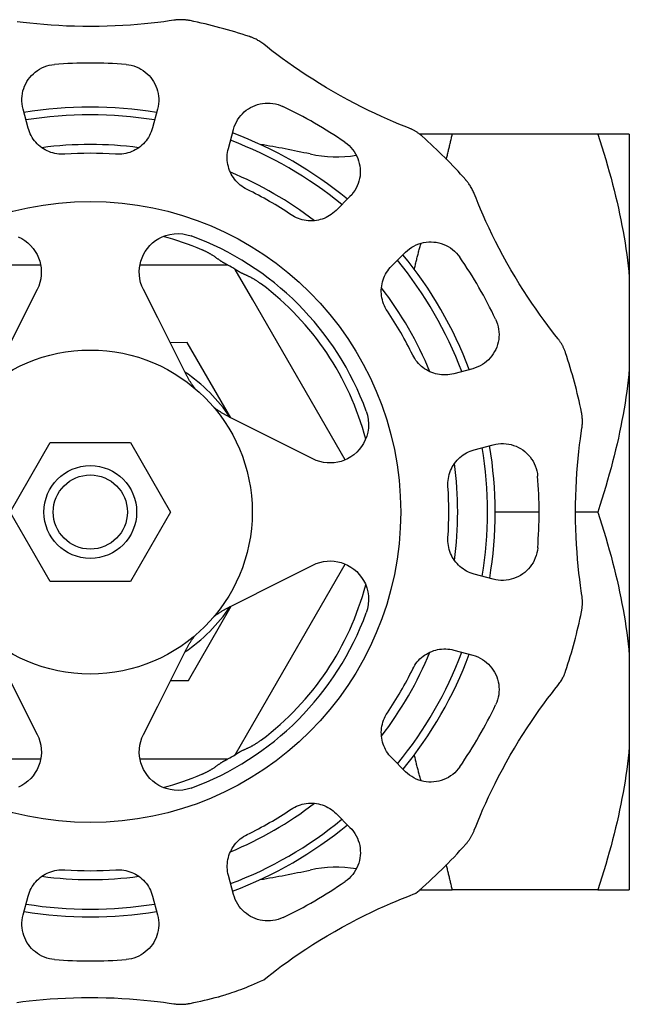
# Model space of a CAD drawing. Header units: millimetres. Extents: x 84 to 3814, y -7 to 443.
# Tile 8 of 8: x 332 to 371, y 379 to 443. Entities that reach past the tile are written whole.
import ezdxf

# ---------------------------------------------------------------- set-up
doc = ezdxf.new("R2010")
doc.units = ezdxf.units.MM
doc.layers.add('DETAIL', color=2, linetype='Continuous')

msp = doc.modelspace()

# ---------------------------------------------------------------- linework, layer by layer
at = {"layer": 'DETAIL'}
for p, q in [((332.209, 435.591), (331.88, 436.82)), ((340.597, 436.821), (340.268, 435.592)), ((345.194, 434.273), (345.523, 435.501)), ((359.712, 435.201), (357.573, 435.201)), ((369.141, 435.201), (359.712, 435.201)), ((371.191, 435.201), (369.141, 435.201)), ((371.191, 435.201), (371.191, 425.918)), ((353.073, 431.144), (352.174, 430.244)), ((355.781, 426.638), (356.68, 427.538)), ((333.023, 426.701), (329.608, 426.701)), ((342.875, 426.701), (339.456, 426.701)), ((345.166, 426.701), (342.875, 426.701)), ((346.781, 424.445), (345.636, 426.429)), ((371.191, 425.918), (371.191, 419.984)), ((332.799, 425.125), (331.871, 423.278)), ((340.609, 423.279), (339.681, 425.125)), ((352.767, 414.078), (346.781, 424.445)), ((331.871, 423.278), (330.07, 419.693)), ((342.41, 419.695), (340.609, 423.279)), ((342.512, 421.681), (341.415, 421.675)), ((345.353, 416.812), (342.512, 421.681)), ((361.04, 419.989), (359.811, 419.659)), ((371.191, 419.984), (371.191, 401.418)), ((348.818, 415.071), (345.234, 416.872)), ((331.045, 410.701), (333.643, 415.201)), ((333.643, 415.201), (338.839, 415.201)), ((338.839, 415.201), (341.437, 410.701)), ((350.665, 414.144), (348.818, 415.071)), ((361.132, 414.733), (362.36, 415.063)), ((333.643, 406.201), (331.045, 410.701)), ((341.437, 410.701), (338.839, 406.201)), ((365.341, 410.701), (362.491, 410.701)), ((369.141, 410.701), (367.707, 410.701)), ((346.781, 396.956), (352.769, 407.327)), ((348.819, 406.333), (350.666, 407.261)), ((362.361, 406.345), (361.132, 406.674)), ((338.839, 406.201), (333.643, 406.201)), ((345.235, 404.532), (348.819, 406.333)), ((342.615, 399.781), (345.366, 404.597)), ((330.072, 401.707), (331.874, 398.123)), ((340.612, 398.124), (342.412, 401.709)), ((359.813, 401.748), (361.042, 401.419)), ((371.191, 401.418), (371.191, 395.484)), ((341.441, 399.775), (342.615, 399.781)), ((331.874, 398.123), (332.802, 396.276)), ((339.684, 396.277), (340.612, 398.124)), ((345.636, 394.972), (346.781, 396.956)), ((371.191, 395.484), (371.191, 386.201)), ((329.608, 394.701), (333.027, 394.701)), ((339.46, 394.701), (342.875, 394.701)), ((342.875, 394.701), (345.166, 394.701)), ((356.684, 393.869), (355.784, 394.768)), ((352.179, 391.162), (353.078, 390.262)), ((345.529, 385.903), (345.2, 387.131)), ((357.585, 386.201), (359.712, 386.201)), ((369.141, 386.201), (359.712, 386.201)), ((369.141, 386.201), (371.191, 386.201)), ((331.886, 384.581), (332.215, 385.81)), ((340.274, 385.811), (340.603, 384.582)), ((342.713, 378.852), (342.714, 378.852))]:
    msp.add_line(p, q, dxfattribs=at)
at = {"layer": 'DETAIL', "flags": 128}
for points in [[(341.658, 442.577), (341.352, 442.532), (340.999, 442.483), (340.612, 442.434), (340.196, 442.385), (339.759, 442.34), (339.308, 442.298), (338.838, 442.261), (338.349, 442.23), (337.845, 442.203), (337.329, 442.184), (336.805, 442.171), (336.275, 442.167), (335.746, 442.171), (335.22, 442.182), (334.702, 442.2), (334.194, 442.225), (333.701, 442.256), (333.226, 442.293), (332.763, 442.334), (332.315, 442.381), (331.888, 442.43), (331.491, 442.48)], [(342.706, 442.551), (342.674, 442.558), (342.632, 442.566), (342.59, 442.573), (342.546, 442.579), (342.502, 442.586), (342.458, 442.591), (342.414, 442.596), (342.37, 442.6), (342.326, 442.604), (342.282, 442.606), (342.237, 442.609), (342.193, 442.61), (342.148, 442.611), (342.104, 442.611), (342.059, 442.611), (342.015, 442.61), (341.97, 442.608), (341.926, 442.606), (341.881, 442.603), (341.836, 442.599), (341.792, 442.595), (341.747, 442.59), (341.702, 442.584), (341.658, 442.577)], [(347.482, 441.017), (347.423, 441.063), (347.363, 441.108), (347.302, 441.15), (347.24, 441.192), (347.178, 441.231), (347.114, 441.269), (347.05, 441.305), (346.987, 441.339), (346.928, 441.369), (346.871, 441.396), (346.818, 441.42), (346.77, 441.441), (346.726, 441.459), (346.688, 441.474), (346.655, 441.486), (346.628, 441.496), (346.608, 441.503), (346.594, 441.508), (346.584, 441.511), (346.577, 441.514), (346.572, 441.515), (346.568, 441.517), (346.564, 441.518), (346.561, 441.519)], [(356.87, 435.598), (356.583, 435.712), (356.255, 435.846), (355.895, 435.996), (355.512, 436.162), (355.112, 436.34), (354.702, 436.529), (354.276, 436.732), (353.837, 436.949), (353.387, 437.178), (352.93, 437.419), (352.469, 437.671), (352.008, 437.932), (351.551, 438.2), (351.101, 438.473), (350.661, 438.748), (350.233, 439.024), (349.821, 439.297), (349.427, 439.567), (349.047, 439.835), (348.682, 440.099), (348.337, 440.355), (348.018, 440.597), (347.73, 440.821), (347.482, 441.017)], [(331.88, 436.82), (331.841, 436.987), (331.816, 437.156), (331.803, 437.325), (331.803, 437.494), (331.814, 437.662), (331.839, 437.828), (331.874, 437.991), (331.922, 438.15), (331.98, 438.305), (332.05, 438.456), (332.13, 438.6), (332.22, 438.738), (332.32, 438.87), (332.429, 438.994), (332.547, 439.111), (332.674, 439.219), (332.808, 439.317), (332.95, 439.407), (333.099, 439.486), (333.255, 439.554), (333.415, 439.611), (333.579, 439.655), (333.747, 439.688), (333.918, 439.708)], [(338.559, 439.709), (338.729, 439.688), (338.897, 439.656), (339.061, 439.611), (339.222, 439.555), (339.377, 439.486), (339.526, 439.407), (339.668, 439.318), (339.803, 439.219), (339.929, 439.111), (340.048, 438.995), (340.157, 438.871), (340.257, 438.739), (340.347, 438.601), (340.427, 438.456), (340.496, 438.306), (340.555, 438.151), (340.602, 437.992), (340.638, 437.829), (340.662, 437.663), (340.674, 437.495), (340.674, 437.326), (340.661, 437.156), (340.635, 436.988), (340.597, 436.821)], [(345.523, 435.501), (345.574, 435.665), (345.636, 435.824), (345.71, 435.977), (345.794, 436.124), (345.888, 436.264), (345.992, 436.395), (346.105, 436.518), (346.225, 436.633), (346.354, 436.738), (346.489, 436.833), (346.63, 436.918), (346.777, 436.993), (346.93, 437.057), (347.086, 437.11), (347.247, 437.152), (347.41, 437.182), (347.576, 437.2), (347.744, 437.206), (347.913, 437.2), (348.081, 437.182), (348.248, 437.151), (348.412, 437.107), (348.574, 437.052), (348.732, 436.984)], [(334.594, 433.892), (334.46, 433.887), (334.327, 433.889), (334.195, 433.899), (334.063, 433.916), (333.932, 433.941), (333.803, 433.974), (333.677, 434.014), (333.554, 434.06), (333.434, 434.114), (333.317, 434.174), (333.204, 434.241), (333.095, 434.314), (332.99, 434.394), (332.89, 434.479), (332.795, 434.569), (332.706, 434.665), (332.621, 434.767), (332.543, 434.872), (332.471, 434.983), (332.405, 435.097), (332.346, 435.216), (332.293, 435.338), (332.247, 435.463), (332.209, 435.591)], [(340.268, 435.592), (340.23, 435.464), (340.184, 435.339), (340.131, 435.217), (340.072, 435.098), (340.006, 434.983), (339.934, 434.873), (339.855, 434.767), (339.771, 434.665), (339.681, 434.57), (339.587, 434.479), (339.487, 434.394), (339.382, 434.315), (339.273, 434.242), (339.16, 434.175), (339.043, 434.114), (338.923, 434.061), (338.8, 434.014), (338.673, 433.974), (338.544, 433.942), (338.414, 433.917), (338.282, 433.899), (338.15, 433.889), (338.017, 433.887), (337.884, 433.893)], [(357.765, 435.052), (357.741, 435.073), (357.708, 435.101), (357.675, 435.129), (357.641, 435.156), (357.606, 435.183), (357.57, 435.21), (357.535, 435.236), (357.499, 435.262), (357.462, 435.287), (357.425, 435.312), (357.388, 435.336), (357.35, 435.359), (357.312, 435.382), (357.274, 435.405), (357.235, 435.427), (357.196, 435.448), (357.156, 435.469), (357.117, 435.489), (357.076, 435.509), (357.036, 435.528), (356.995, 435.546), (356.954, 435.564), (356.912, 435.582), (356.87, 435.598)], [(352.752, 434.664), (352.89, 434.561), (353.019, 434.449), (353.139, 434.327), (353.25, 434.198), (353.35, 434.061), (353.44, 433.918), (353.518, 433.77), (353.585, 433.617), (353.641, 433.46), (353.685, 433.3), (353.717, 433.138), (353.738, 432.974), (353.747, 432.809), (353.743, 432.644), (353.729, 432.48), (353.702, 432.316), (353.663, 432.155), (353.613, 431.996), (353.551, 431.84), (353.477, 431.689), (353.392, 431.543), (353.296, 431.402), (353.19, 431.269), (353.073, 431.144)], [(359.326, 433.578), (359.343, 433.642), (359.36, 433.707), (359.377, 433.773), (359.394, 433.838), (359.41, 433.904), (359.427, 433.97), (359.444, 434.037), (359.46, 434.104), (359.477, 434.171), (359.493, 434.238), (359.509, 434.305), (359.526, 434.373), (359.542, 434.441), (359.558, 434.509), (359.574, 434.577), (359.59, 434.646), (359.605, 434.715), (359.621, 434.784), (359.636, 434.853), (359.652, 434.922), (359.667, 434.992), (359.682, 435.061), (359.697, 435.131), (359.712, 435.201)], [(369.141, 435.201), (369.278, 434.782), (369.411, 434.367), (369.539, 433.956), (369.662, 433.549), (369.781, 433.146), (369.894, 432.745), (370.004, 432.348), (370.108, 431.954), (370.208, 431.563), (370.304, 431.174), (370.395, 430.788), (370.481, 430.404), (370.564, 430.023), (370.642, 429.643), (370.716, 429.265), (370.785, 428.889), (370.851, 428.514), (370.912, 428.14), (370.969, 427.768), (371.022, 427.396), (371.07, 427.026), (371.115, 426.656), (371.155, 426.287), (371.191, 425.918)], [(346.41, 431.609), (346.291, 431.671), (346.177, 431.74), (346.067, 431.815), (345.962, 431.895), (345.862, 431.982), (345.767, 432.074), (345.677, 432.172), (345.594, 432.274), (345.516, 432.381), (345.445, 432.492), (345.381, 432.606), (345.323, 432.724), (345.272, 432.845), (345.228, 432.968), (345.191, 433.094), (345.162, 433.222), (345.139, 433.351), (345.124, 433.482), (345.117, 433.614), (345.117, 433.747), (345.125, 433.879), (345.14, 434.011), (345.164, 434.143), (345.194, 434.273)], [(361.134, 431.336), (361.106, 431.405), (361.076, 431.473), (361.045, 431.541), (361.012, 431.607), (360.978, 431.673), (360.942, 431.737), (360.904, 431.801), (360.867, 431.861), (360.83, 431.917), (360.794, 431.969), (360.761, 432.016), (360.729, 432.058), (360.7, 432.095), (360.674, 432.128), (360.652, 432.155), (360.634, 432.177), (360.62, 432.193), (360.61, 432.204), (360.604, 432.212), (360.599, 432.217), (360.595, 432.222), (360.592, 432.225), (360.59, 432.228), (360.588, 432.23)], [(366.555, 421.948), (366.364, 422.19), (366.146, 422.47), (365.909, 422.78), (365.66, 423.115), (365.403, 423.469), (365.143, 423.838), (364.876, 424.227), (364.603, 424.634), (364.329, 425.058), (364.053, 425.495), (363.78, 425.944), (363.511, 426.4), (363.249, 426.861), (362.996, 427.322), (362.752, 427.781), (362.52, 428.233), (362.3, 428.676), (362.094, 429.107), (361.898, 429.529), (361.714, 429.94), (361.543, 430.334), (361.388, 430.704), (361.251, 431.042), (361.134, 431.336)], [(352.174, 430.244), (352.077, 430.152), (351.975, 430.067), (351.868, 429.987), (351.757, 429.914), (351.643, 429.848), (351.525, 429.788), (351.404, 429.735), (351.28, 429.69), (351.155, 429.652), (351.027, 429.621), (350.898, 429.597), (350.768, 429.581), (350.637, 429.572), (350.506, 429.57), (350.374, 429.577), (350.243, 429.59), (350.113, 429.611), (349.984, 429.64), (349.856, 429.676), (349.731, 429.72), (349.608, 429.771), (349.488, 429.828), (349.372, 429.893), (349.26, 429.964)], [(331.573, 428.534), (331.796, 428.422), (332.002, 428.292), (332.195, 428.141), (332.372, 427.973), (332.532, 427.79), (332.671, 427.594), (332.789, 427.387), (332.885, 427.174), (332.961, 426.958), (333.015, 426.742), (333.049, 426.521), (333.064, 426.291), (333.057, 426.055), (333.027, 425.817), (332.974, 425.58), (332.897, 425.348), (332.799, 425.125)], [(339.681, 425.125), (339.582, 425.349), (339.505, 425.581), (339.452, 425.818), (339.422, 426.056), (339.415, 426.292), (339.43, 426.522), (339.464, 426.743), (339.518, 426.959), (339.593, 427.175), (339.69, 427.388), (339.808, 427.594), (339.947, 427.791), (340.106, 427.974), (340.283, 428.142), (340.476, 428.293), (340.682, 428.423), (340.906, 428.535), (341.149, 428.627), (341.408, 428.696), (341.678, 428.737), (341.954, 428.747), (342.233, 428.727), (342.507, 428.676), (342.772, 428.597)], [(344.191, 427.324), (344.163, 427.341), (344.136, 427.358), (344.108, 427.375), (344.08, 427.392), (344.052, 427.409), (344.023, 427.426), (343.994, 427.442), (343.965, 427.459), (343.936, 427.475), (343.906, 427.491), (343.877, 427.507), (343.846, 427.523), (343.816, 427.538), (343.785, 427.554), (343.755, 427.569), (343.723, 427.585), (343.692, 427.6), (343.66, 427.615), (343.629, 427.629), (343.597, 427.644), (343.564, 427.658), (343.532, 427.673), (343.499, 427.687), (343.467, 427.701)], [(356.68, 427.538), (356.806, 427.654), (356.939, 427.761), (357.079, 427.857), (357.226, 427.942), (357.377, 428.015), (357.533, 428.077), (357.692, 428.128), (357.853, 428.166), (358.017, 428.193), (358.182, 428.208), (358.347, 428.211), (358.512, 428.202), (358.676, 428.182), (358.838, 428.149), (358.998, 428.105), (359.155, 428.049), (359.307, 427.982), (359.456, 427.904), (359.599, 427.814), (359.736, 427.714), (359.865, 427.603), (359.986, 427.484), (360.098, 427.355), (360.2, 427.217)], [(357.252, 426.433), (357.268, 426.504), (357.284, 426.575), (357.3, 426.645), (357.317, 426.716), (357.334, 426.787), (357.351, 426.857), (357.368, 426.928), (357.385, 426.999), (357.403, 427.07), (357.421, 427.141), (357.439, 427.211), (357.457, 427.282), (357.475, 427.353), (357.494, 427.424), (357.512, 427.495), (357.531, 427.566), (357.55, 427.636), (357.569, 427.707), (357.589, 427.778), (357.608, 427.849), (357.628, 427.92), (357.648, 427.991), (357.667, 428.062), (357.687, 428.132)], [(344.888, 426.852), (344.863, 426.866), (344.837, 426.881), (344.812, 426.896), (344.786, 426.912), (344.76, 426.929), (344.733, 426.946), (344.707, 426.964), (344.68, 426.982), (344.653, 427), (344.626, 427.019), (344.599, 427.039), (344.571, 427.059), (344.543, 427.079), (344.514, 427.1), (344.485, 427.121), (344.456, 427.142), (344.425, 427.164), (344.394, 427.186), (344.362, 427.208), (344.33, 427.231), (344.296, 427.254), (344.262, 427.277), (344.226, 427.3), (344.191, 427.324)], [(345.166, 426.701), (345.165, 426.701), (345.163, 426.702), (345.16, 426.704), (345.156, 426.706), (345.151, 426.709), (345.144, 426.713), (345.137, 426.717), (345.129, 426.721), (345.119, 426.727), (345.109, 426.732), (345.097, 426.739), (345.085, 426.745), (345.072, 426.753), (345.058, 426.76), (345.044, 426.768), (345.029, 426.776), (345.013, 426.785), (344.996, 426.794), (344.979, 426.803), (344.962, 426.813), (344.944, 426.822), (344.926, 426.832), (344.907, 426.842), (344.888, 426.852)], [(345.906, 426.265), (345.888, 426.276), (345.87, 426.287), (345.852, 426.298), (345.835, 426.309), (345.819, 426.319), (345.803, 426.329), (345.787, 426.338), (345.772, 426.347), (345.758, 426.356), (345.745, 426.364), (345.731, 426.372), (345.719, 426.38), (345.706, 426.387), (345.695, 426.394), (345.684, 426.401), (345.674, 426.407), (345.665, 426.412), (345.657, 426.416), (345.651, 426.42), (345.645, 426.424), (345.641, 426.426), (345.638, 426.428), (345.636, 426.429), (345.636, 426.429)], [(355.502, 423.724), (355.43, 423.836), (355.366, 423.952), (355.308, 424.072), (355.257, 424.195), (355.214, 424.321), (355.177, 424.449), (355.149, 424.578), (355.127, 424.708), (355.114, 424.839), (355.108, 424.97), (355.109, 425.102), (355.118, 425.233), (355.134, 425.363), (355.158, 425.492), (355.189, 425.619), (355.227, 425.745), (355.273, 425.869), (355.325, 425.989), (355.385, 426.107), (355.451, 426.222), (355.524, 426.332), (355.603, 426.439), (355.689, 426.541), (355.781, 426.638)], [(346.662, 425.897), (346.623, 425.916), (346.585, 425.935), (346.548, 425.954), (346.511, 425.971), (346.475, 425.988), (346.44, 426.004), (346.405, 426.02), (346.371, 426.036), (346.338, 426.051), (346.305, 426.066), (346.273, 426.08), (346.241, 426.094), (346.21, 426.108), (346.18, 426.122), (346.15, 426.136), (346.121, 426.15), (346.092, 426.164), (346.064, 426.178), (346.036, 426.192), (346.009, 426.206), (345.983, 426.22), (345.956, 426.235), (345.931, 426.25), (345.905, 426.265)], [(347.351, 425.458), (347.322, 425.48), (347.293, 425.502), (347.264, 425.523), (347.235, 425.544), (347.206, 425.564), (347.177, 425.585), (347.148, 425.605), (347.119, 425.625), (347.09, 425.644), (347.061, 425.663), (347.032, 425.682), (347.003, 425.7), (346.975, 425.718), (346.946, 425.736), (346.917, 425.754), (346.889, 425.771), (346.86, 425.788), (346.832, 425.805), (346.803, 425.821), (346.775, 425.837), (346.747, 425.852), (346.718, 425.867), (346.69, 425.882), (346.662, 425.897)], [(362.521, 423.198), (362.589, 423.04), (362.645, 422.878), (362.689, 422.713), (362.719, 422.546), (362.738, 422.378), (362.744, 422.209), (362.738, 422.042), (362.72, 421.876), (362.69, 421.712), (362.648, 421.552), (362.595, 421.395), (362.531, 421.243), (362.456, 421.095), (362.371, 420.954), (362.276, 420.819), (362.171, 420.691), (362.056, 420.57), (361.933, 420.457), (361.802, 420.354), (361.662, 420.259), (361.515, 420.175), (361.362, 420.101), (361.203, 420.039), (361.04, 419.989)], [(367.057, 421.028), (367.047, 421.059), (367.032, 421.099), (367.017, 421.139), (367.001, 421.18), (366.985, 421.221), (366.967, 421.262), (366.95, 421.303), (366.931, 421.343), (366.912, 421.383), (366.892, 421.423), (366.872, 421.462), (366.851, 421.501), (366.83, 421.54), (366.808, 421.579), (366.785, 421.617), (366.762, 421.655), (366.738, 421.693), (366.714, 421.731), (366.689, 421.768), (366.663, 421.805), (366.637, 421.841), (366.611, 421.877), (366.583, 421.913), (366.555, 421.948)], [(359.811, 419.659), (359.681, 419.628), (359.55, 419.605), (359.418, 419.59), (359.285, 419.582), (359.153, 419.582), (359.021, 419.589), (358.891, 419.604), (358.761, 419.626), (358.633, 419.656), (358.507, 419.693), (358.383, 419.737), (358.263, 419.788), (358.145, 419.845), (358.03, 419.91), (357.919, 419.981), (357.813, 420.058), (357.71, 420.142), (357.613, 420.231), (357.52, 420.327), (357.433, 420.427), (357.353, 420.532), (357.278, 420.642), (357.209, 420.756), (357.147, 420.874)], [(371.191, 419.984), (371.155, 419.615), (371.115, 419.246), (371.07, 418.876), (371.022, 418.505), (370.969, 418.134), (370.912, 417.762), (370.851, 417.388), (370.785, 417.013), (370.716, 416.637), (370.642, 416.259), (370.564, 415.879), (370.481, 415.498), (370.395, 415.114), (370.304, 414.728), (370.208, 414.339), (370.108, 413.948), (370.004, 413.554), (369.894, 413.156), (369.781, 412.756), (369.662, 412.353), (369.539, 411.945), (369.411, 411.535), (369.278, 411.12), (369.141, 410.701)], [(343.01, 418.727), (342.98, 418.768), (342.951, 418.808), (342.922, 418.848), (342.893, 418.889), (342.865, 418.929), (342.837, 418.969), (342.81, 419.01), (342.783, 419.05), (342.756, 419.091), (342.73, 419.131), (342.705, 419.172), (342.68, 419.212), (342.655, 419.253), (342.631, 419.293), (342.607, 419.333), (342.583, 419.374), (342.56, 419.414), (342.538, 419.454), (342.515, 419.494), (342.494, 419.535), (342.472, 419.575), (342.451, 419.615), (342.431, 419.655), (342.41, 419.695)], [(345.234, 416.872), (345.195, 416.892), (345.155, 416.912), (345.116, 416.933), (345.076, 416.954), (345.036, 416.975), (344.996, 416.997), (344.956, 417.02), (344.916, 417.043), (344.876, 417.066), (344.836, 417.09), (344.796, 417.114), (344.755, 417.139), (344.715, 417.164), (344.674, 417.189), (344.633, 417.216), (344.593, 417.242), (344.552, 417.269), (344.511, 417.297), (344.47, 417.325), (344.43, 417.353), (344.389, 417.382), (344.348, 417.411), (344.307, 417.441), (344.266, 417.472)], [(354.136, 417.235), (354.215, 416.971), (354.266, 416.697), (354.286, 416.418), (354.276, 416.141), (354.235, 415.871), (354.166, 415.612), (354.074, 415.369), (353.963, 415.146), (353.832, 414.94), (353.681, 414.747), (353.513, 414.57), (353.33, 414.411), (353.134, 414.271), (352.928, 414.154), (352.715, 414.057), (352.499, 413.981), (352.282, 413.927), (352.062, 413.893), (351.832, 413.879), (351.596, 413.885), (351.358, 413.915), (351.121, 413.968), (350.889, 414.045), (350.665, 414.144)], [(368.116, 416.125), (368.127, 416.199), (368.135, 416.273), (368.142, 416.347), (368.147, 416.421), (368.149, 416.496), (368.151, 416.57), (368.15, 416.643), (368.147, 416.714), (368.143, 416.781), (368.139, 416.844), (368.133, 416.901), (368.127, 416.954), (368.121, 417), (368.114, 417.041), (368.109, 417.076), (368.104, 417.104), (368.1, 417.125), (368.097, 417.139), (368.095, 417.149), (368.094, 417.156), (368.093, 417.162), (368.092, 417.166), (368.091, 417.169), (368.09, 417.173)], [(368.118, 405.284), (368.073, 405.59), (368.024, 405.943), (367.974, 406.331), (367.926, 406.747), (367.88, 407.183), (367.839, 407.634), (367.802, 408.104), (367.77, 408.593), (367.744, 409.097), (367.724, 409.613), (367.712, 410.138), (367.707, 410.667), (367.711, 411.197), (367.722, 411.722), (367.741, 412.241), (367.766, 412.748), (367.797, 413.241), (367.833, 413.716), (367.875, 414.179), (367.921, 414.628), (367.97, 415.054), (368.021, 415.451), (368.07, 415.812), (368.116, 416.125)], [(362.36, 415.063), (362.527, 415.101), (362.696, 415.126), (362.865, 415.139), (363.035, 415.14), (363.203, 415.128), (363.369, 415.104), (363.531, 415.068), (363.691, 415.02), (363.846, 414.962), (363.996, 414.892), (364.141, 414.812), (364.279, 414.722), (364.411, 414.623), (364.535, 414.513), (364.651, 414.395), (364.759, 414.269), (364.858, 414.134), (364.947, 413.992), (365.026, 413.843), (365.094, 413.687), (365.151, 413.527), (365.196, 413.363), (365.228, 413.195), (365.248, 413.025)], [(359.433, 412.349), (359.427, 412.482), (359.429, 412.615), (359.439, 412.748), (359.457, 412.88), (359.482, 413.01), (359.514, 413.139), (359.554, 413.265), (359.601, 413.388), (359.654, 413.509), (359.715, 413.625), (359.782, 413.739), (359.855, 413.848), (359.934, 413.952), (360.019, 414.052), (360.11, 414.147), (360.206, 414.237), (360.307, 414.321), (360.413, 414.399), (360.523, 414.471), (360.638, 414.537), (360.756, 414.597), (360.878, 414.649), (361.004, 414.695), (361.132, 414.733)], [(369.141, 410.701), (369.278, 410.282), (369.411, 409.867), (369.539, 409.456), (369.662, 409.049), (369.781, 408.646), (369.894, 408.245), (370.004, 407.848), (370.108, 407.454), (370.208, 407.063), (370.304, 406.674), (370.395, 406.288), (370.481, 405.904), (370.564, 405.523), (370.642, 405.143), (370.716, 404.765), (370.785, 404.389), (370.851, 404.014), (370.912, 403.64), (370.969, 403.268), (371.022, 402.896), (371.07, 402.526), (371.115, 402.156), (371.155, 401.787), (371.191, 401.418)], [(361.132, 406.674), (361.004, 406.713), (360.879, 406.758), (360.757, 406.811), (360.638, 406.87), (360.524, 406.936), (360.413, 407.009), (360.307, 407.087), (360.206, 407.171), (360.11, 407.261), (360.019, 407.356), (359.934, 407.456), (359.855, 407.56), (359.782, 407.669), (359.715, 407.782), (359.655, 407.899), (359.601, 408.019), (359.554, 408.143), (359.515, 408.269), (359.482, 408.398), (359.457, 408.528), (359.44, 408.66), (359.43, 408.792), (359.428, 408.925), (359.433, 409.058)], [(365.249, 408.384), (365.229, 408.213), (365.196, 408.045), (365.152, 407.881), (365.095, 407.721), (365.027, 407.565), (364.948, 407.416), (364.858, 407.274), (364.76, 407.139), (364.652, 407.013), (364.535, 406.895), (364.411, 406.785), (364.279, 406.686), (364.141, 406.596), (363.997, 406.516), (363.846, 406.446), (363.691, 406.388), (363.532, 406.34), (363.369, 406.304), (363.204, 406.28), (363.036, 406.268), (362.866, 406.269), (362.697, 406.282), (362.528, 406.307), (362.361, 406.345)], [(350.666, 407.261), (350.89, 407.36), (351.122, 407.437), (351.358, 407.49), (351.596, 407.52), (351.832, 407.527), (352.062, 407.512), (352.283, 407.478), (352.499, 407.424), (352.716, 407.349), (352.928, 407.252), (353.135, 407.134), (353.331, 406.995), (353.514, 406.836), (353.682, 406.659), (353.833, 406.466), (353.964, 406.26), (354.075, 406.037), (354.168, 405.794), (354.236, 405.535), (354.277, 405.265), (354.288, 404.988), (354.267, 404.709), (354.217, 404.435), (354.137, 404.171)], [(368.092, 404.236), (368.098, 404.268), (368.106, 404.31), (368.113, 404.353), (368.12, 404.396), (368.126, 404.44), (368.131, 404.484), (368.136, 404.528), (368.14, 404.572), (368.144, 404.616), (368.147, 404.661), (368.149, 404.705), (368.151, 404.749), (368.152, 404.794), (368.152, 404.838), (368.151, 404.883), (368.15, 404.927), (368.149, 404.972), (368.146, 405.017), (368.143, 405.061), (368.139, 405.106), (368.135, 405.151), (368.13, 405.195), (368.124, 405.24), (368.118, 405.284)], [(344.268, 403.932), (344.308, 403.962), (344.348, 403.992), (344.389, 404.021), (344.429, 404.049), (344.469, 404.078), (344.51, 404.105), (344.55, 404.133), (344.591, 404.159), (344.631, 404.186), (344.672, 404.212), (344.712, 404.237), (344.752, 404.263), (344.793, 404.287), (344.833, 404.312), (344.874, 404.335), (344.914, 404.359), (344.954, 404.382), (344.995, 404.405), (345.035, 404.427), (345.075, 404.449), (345.115, 404.47), (345.155, 404.491), (345.195, 404.512), (345.235, 404.532)], [(342.412, 401.709), (342.432, 401.748), (342.453, 401.787), (342.473, 401.827), (342.494, 401.866), (342.516, 401.906), (342.538, 401.946), (342.56, 401.986), (342.583, 402.026), (342.606, 402.066), (342.63, 402.106), (342.654, 402.147), (342.679, 402.187), (342.704, 402.228), (342.73, 402.268), (342.756, 402.309), (342.782, 402.35), (342.809, 402.39), (342.837, 402.431), (342.865, 402.472), (342.893, 402.513), (342.922, 402.553), (342.952, 402.594), (342.982, 402.635), (343.012, 402.676)], [(357.15, 400.532), (357.212, 400.651), (357.28, 400.765), (357.355, 400.875), (357.436, 400.98), (357.522, 401.08), (357.615, 401.175), (357.712, 401.265), (357.815, 401.348), (357.921, 401.426), (358.032, 401.497), (358.146, 401.561), (358.264, 401.619), (358.385, 401.67), (358.509, 401.714), (358.635, 401.751), (358.762, 401.781), (358.892, 401.803), (359.023, 401.818), (359.155, 401.825), (359.287, 401.825), (359.42, 401.817), (359.552, 401.802), (359.683, 401.779), (359.813, 401.748)], [(361.042, 401.419), (361.205, 401.368), (361.364, 401.306), (361.518, 401.233), (361.664, 401.148), (361.804, 401.054), (361.935, 400.95), (362.059, 400.838), (362.173, 400.717), (362.278, 400.589), (362.373, 400.453), (362.458, 400.312), (362.533, 400.165), (362.597, 400.013), (362.65, 399.856), (362.692, 399.696), (362.722, 399.532), (362.741, 399.366), (362.747, 399.198), (362.741, 399.03), (362.722, 398.861), (362.691, 398.695), (362.648, 398.53), (362.592, 398.368), (362.524, 398.21)], [(366.558, 399.46), (366.604, 399.519), (366.648, 399.579), (366.691, 399.64), (366.732, 399.702), (366.771, 399.764), (366.809, 399.828), (366.845, 399.892), (366.879, 399.954), (366.909, 400.014), (366.936, 400.071), (366.96, 400.123), (366.981, 400.172), (366.999, 400.216), (367.014, 400.254), (367.026, 400.287), (367.036, 400.314), (367.043, 400.335), (367.048, 400.348), (367.051, 400.358), (367.054, 400.365), (367.056, 400.37), (367.057, 400.375), (367.058, 400.378), (367.059, 400.381)], [(361.139, 390.072), (361.252, 390.359), (361.386, 390.688), (361.537, 391.047), (361.702, 391.431), (361.88, 391.83), (362.069, 392.24), (362.272, 392.666), (362.489, 393.105), (362.718, 393.555), (362.96, 394.012), (363.211, 394.473), (363.472, 394.934), (363.74, 395.391), (364.013, 395.841), (364.288, 396.282), (364.564, 396.709), (364.838, 397.121), (365.107, 397.515), (365.375, 397.895), (365.639, 398.261), (365.895, 398.606), (366.138, 398.925), (366.362, 399.213), (366.558, 399.46)], [(355.784, 394.768), (355.693, 394.865), (355.607, 394.967), (355.527, 395.074), (355.454, 395.185), (355.388, 395.299), (355.328, 395.417), (355.276, 395.538), (355.23, 395.662), (355.192, 395.788), (355.161, 395.915), (355.137, 396.044), (355.121, 396.174), (355.112, 396.305), (355.111, 396.436), (355.117, 396.568), (355.131, 396.699), (355.152, 396.829), (355.181, 396.958), (355.217, 397.086), (355.26, 397.212), (355.311, 397.334), (355.369, 397.454), (355.433, 397.57), (355.505, 397.683)], [(332.802, 396.276), (332.901, 396.053), (332.977, 395.821), (333.031, 395.584), (333.06, 395.346), (333.067, 395.11), (333.053, 394.88), (333.019, 394.659), (332.965, 394.443), (332.889, 394.227), (332.793, 394.014), (332.675, 393.808), (332.536, 393.611), (332.376, 393.428), (332.199, 393.26), (332.006, 393.109), (331.8, 392.978), (331.577, 392.867)], [(342.776, 392.807), (342.511, 392.727), (342.237, 392.676), (341.959, 392.656), (341.682, 392.666), (341.412, 392.707), (341.153, 392.776), (340.91, 392.868), (340.687, 392.979), (340.48, 393.11), (340.287, 393.261), (340.11, 393.429), (339.951, 393.612), (339.812, 393.808), (339.694, 394.015), (339.597, 394.227), (339.522, 394.444), (339.468, 394.66), (339.433, 394.881), (339.419, 395.111), (339.426, 395.347), (339.455, 395.585), (339.509, 395.821), (339.585, 396.053), (339.684, 396.277)], [(346.662, 395.505), (346.691, 395.52), (346.72, 395.535), (346.749, 395.551), (346.779, 395.567), (346.808, 395.584), (346.838, 395.601), (346.867, 395.618), (346.896, 395.636), (346.926, 395.653), (346.955, 395.671), (346.984, 395.689), (347.013, 395.708), (347.042, 395.726), (347.071, 395.745), (347.099, 395.764), (347.128, 395.784), (347.156, 395.803), (347.185, 395.823), (347.213, 395.843), (347.241, 395.862), (347.269, 395.883), (347.296, 395.903), (347.324, 395.923), (347.351, 395.943)], [(345.636, 394.972), (345.636, 394.973), (345.638, 394.974), (345.641, 394.976), (345.645, 394.978), (345.65, 394.981), (345.656, 394.985), (345.664, 394.989), (345.672, 394.994), (345.681, 395), (345.691, 395.006), (345.702, 395.012), (345.714, 395.02), (345.727, 395.027), (345.74, 395.035), (345.755, 395.044), (345.769, 395.053), (345.785, 395.062), (345.801, 395.072), (345.817, 395.082), (345.834, 395.093), (345.852, 395.103), (345.869, 395.114), (345.887, 395.125), (345.906, 395.137)], [(345.905, 395.137), (345.931, 395.152), (345.958, 395.168), (345.985, 395.183), (346.012, 395.198), (346.04, 395.212), (346.068, 395.226), (346.096, 395.24), (346.126, 395.254), (346.155, 395.268), (346.185, 395.282), (346.216, 395.296), (346.247, 395.31), (346.279, 395.325), (346.311, 395.339), (346.344, 395.354), (346.378, 395.369), (346.412, 395.385), (346.447, 395.401), (346.483, 395.417), (346.519, 395.434), (346.555, 395.452), (346.591, 395.469), (346.627, 395.487), (346.662, 395.505)], [(371.191, 395.484), (371.155, 395.115), (371.115, 394.746), (371.07, 394.376), (371.022, 394.005), (370.969, 393.634), (370.912, 393.262), (370.851, 392.888), (370.785, 392.513), (370.716, 392.137), (370.642, 391.759), (370.564, 391.379), (370.481, 390.998), (370.395, 390.614), (370.304, 390.228), (370.208, 389.839), (370.108, 389.448), (370.004, 389.054), (369.894, 388.656), (369.781, 388.256), (369.662, 387.853), (369.539, 387.445), (369.411, 387.035), (369.278, 386.62), (369.141, 386.201)], [(344.191, 394.078), (344.228, 394.102), (344.264, 394.126), (344.299, 394.15), (344.333, 394.173), (344.366, 394.196), (344.398, 394.219), (344.43, 394.241), (344.46, 394.263), (344.49, 394.285), (344.519, 394.306), (344.548, 394.327), (344.576, 394.347), (344.604, 394.367), (344.631, 394.386), (344.658, 394.405), (344.685, 394.423), (344.711, 394.441), (344.736, 394.458), (344.762, 394.475), (344.787, 394.491), (344.813, 394.506), (344.838, 394.521), (344.863, 394.536), (344.888, 394.549)], [(344.888, 394.549), (344.907, 394.559), (344.925, 394.569), (344.943, 394.579), (344.96, 394.588), (344.977, 394.597), (344.993, 394.606), (345.009, 394.614), (345.024, 394.623), (345.039, 394.631), (345.053, 394.639), (345.067, 394.647), (345.081, 394.654), (345.094, 394.661), (345.106, 394.668), (345.117, 394.674), (345.127, 394.679), (345.136, 394.684), (345.143, 394.689), (345.15, 394.692), (345.156, 394.695), (345.16, 394.698), (345.163, 394.7), (345.165, 394.701), (345.166, 394.701)], [(357.686, 393.276), (357.666, 393.346), (357.646, 393.417), (357.626, 393.488), (357.607, 393.558), (357.587, 393.629), (357.568, 393.699), (357.549, 393.77), (357.53, 393.841), (357.511, 393.911), (357.493, 393.982), (357.474, 394.052), (357.456, 394.123), (357.438, 394.193), (357.42, 394.264), (357.402, 394.335), (357.385, 394.405), (357.368, 394.476), (357.35, 394.546), (357.333, 394.617), (357.317, 394.687), (357.3, 394.757), (357.284, 394.828), (357.268, 394.898), (357.252, 394.968)], [(343.467, 393.701), (343.499, 393.715), (343.531, 393.729), (343.563, 393.743), (343.595, 393.757), (343.627, 393.772), (343.659, 393.786), (343.69, 393.801), (343.721, 393.816), (343.752, 393.831), (343.783, 393.847), (343.814, 393.862), (343.844, 393.878), (343.874, 393.894), (343.904, 393.91), (343.934, 393.926), (343.964, 393.942), (343.993, 393.959), (344.022, 393.975), (344.051, 393.992), (344.08, 394.009), (344.108, 394.026), (344.136, 394.044), (344.164, 394.061), (344.191, 394.078)], [(360.204, 394.19), (360.101, 394.053), (359.989, 393.923), (359.868, 393.803), (359.738, 393.692), (359.601, 393.592), (359.458, 393.503), (359.31, 393.424), (359.157, 393.357), (359, 393.301), (358.84, 393.257), (358.678, 393.225), (358.514, 393.204), (358.35, 393.196), (358.185, 393.199), (358.02, 393.214), (357.857, 393.24), (357.695, 393.279), (357.536, 393.329), (357.381, 393.392), (357.229, 393.465), (357.083, 393.55), (356.943, 393.646), (356.809, 393.752), (356.684, 393.869)], [(349.264, 391.44), (349.377, 391.512), (349.493, 391.576), (349.613, 391.634), (349.735, 391.685), (349.861, 391.729), (349.989, 391.765), (350.118, 391.794), (350.248, 391.815), (350.379, 391.828), (350.511, 391.835), (350.642, 391.833), (350.773, 391.824), (350.903, 391.808), (351.032, 391.784), (351.16, 391.753), (351.285, 391.715), (351.409, 391.67), (351.53, 391.617), (351.648, 391.558), (351.762, 391.491), (351.873, 391.418), (351.979, 391.339), (352.081, 391.253), (352.179, 391.162)], [(353.078, 390.262), (353.195, 390.137), (353.301, 390.003), (353.397, 389.863), (353.482, 389.717), (353.556, 389.565), (353.618, 389.409), (353.668, 389.251), (353.707, 389.089), (353.734, 388.925), (353.749, 388.76), (353.752, 388.595), (353.743, 388.43), (353.722, 388.266), (353.69, 388.104), (353.646, 387.944), (353.59, 387.788), (353.523, 387.635), (353.444, 387.487), (353.355, 387.344), (353.254, 387.207), (353.144, 387.078), (353.024, 386.957), (352.895, 386.845), (352.757, 386.742)], [(360.592, 389.177), (360.614, 389.202), (360.642, 389.234), (360.669, 389.267), (360.697, 389.302), (360.724, 389.337), (360.751, 389.372), (360.777, 389.408), (360.802, 389.444), (360.828, 389.48), (360.852, 389.517), (360.876, 389.554), (360.9, 389.592), (360.923, 389.63), (360.945, 389.668), (360.967, 389.707), (360.989, 389.746), (361.009, 389.786), (361.03, 389.826), (361.049, 389.866), (361.068, 389.906), (361.087, 389.947), (361.105, 389.989), (361.122, 390.03), (361.139, 390.072)], [(345.2, 387.131), (345.169, 387.261), (345.146, 387.392), (345.13, 387.525), (345.122, 387.657), (345.122, 387.789), (345.129, 387.921), (345.144, 388.052), (345.167, 388.181), (345.196, 388.309), (345.233, 388.435), (345.277, 388.559), (345.328, 388.68), (345.386, 388.798), (345.45, 388.912), (345.521, 389.023), (345.599, 389.13), (345.682, 389.232), (345.772, 389.33), (345.867, 389.422), (345.967, 389.509), (346.072, 389.59), (346.182, 389.664), (346.296, 389.733), (346.415, 389.795)], [(332.215, 385.81), (332.253, 385.938), (332.299, 386.063), (332.351, 386.185), (332.411, 386.304), (332.477, 386.419), (332.549, 386.529), (332.627, 386.635), (332.712, 386.736), (332.801, 386.832), (332.896, 386.923), (332.996, 387.008), (333.101, 387.087), (333.21, 387.16), (333.323, 387.227), (333.439, 387.287), (333.56, 387.341), (333.683, 387.388), (333.809, 387.428), (333.938, 387.46), (334.069, 387.485), (334.2, 387.503), (334.333, 387.512), (334.466, 387.515), (334.599, 387.509)], [(337.889, 387.509), (338.022, 387.515), (338.156, 387.513), (338.288, 387.503), (338.42, 387.486), (338.551, 387.46), (338.679, 387.428), (338.806, 387.388), (338.929, 387.341), (339.049, 387.288), (339.166, 387.227), (339.279, 387.161), (339.388, 387.087), (339.493, 387.008), (339.592, 386.923), (339.687, 386.833), (339.777, 386.737), (339.861, 386.635), (339.94, 386.529), (340.012, 386.419), (340.078, 386.305), (340.137, 386.186), (340.19, 386.064), (340.235, 385.939), (340.274, 385.811)], [(359.712, 386.201), (359.697, 386.271), (359.682, 386.341), (359.667, 386.41), (359.652, 386.48), (359.636, 386.549), (359.621, 386.618), (359.605, 386.687), (359.59, 386.756), (359.574, 386.824), (359.558, 386.893), (359.542, 386.961), (359.526, 387.029), (359.509, 387.097), (359.493, 387.164), (359.477, 387.231), (359.46, 387.298), (359.444, 387.365), (359.427, 387.431), (359.41, 387.498), (359.394, 387.563), (359.377, 387.629), (359.36, 387.694), (359.343, 387.759), (359.326, 387.824)], [(348.738, 384.421), (348.58, 384.353), (348.418, 384.297), (348.253, 384.254), (348.087, 384.223), (347.919, 384.204), (347.75, 384.198), (347.582, 384.204), (347.416, 384.223), (347.252, 384.253), (347.092, 384.294), (346.935, 384.348), (346.783, 384.412), (346.636, 384.486), (346.494, 384.571), (346.359, 384.667), (346.231, 384.772), (346.11, 384.886), (345.998, 385.009), (345.894, 385.141), (345.8, 385.28), (345.715, 385.427), (345.642, 385.58), (345.58, 385.739), (345.529, 385.903)], [(347.489, 380.387), (347.729, 380.578), (348.008, 380.794), (348.316, 381.029), (348.648, 381.276), (349.002, 381.533), (349.383, 381.802), (349.789, 382.081), (350.218, 382.368), (350.667, 382.658), (351.133, 382.949), (351.609, 383.236), (352.092, 383.518), (352.579, 383.792), (353.065, 384.056), (353.547, 384.308), (354.018, 384.545), (354.474, 384.766), (354.91, 384.971), (355.323, 385.158), (355.709, 385.328), (356.073, 385.483), (356.412, 385.623), (356.717, 385.745), (356.976, 385.847), (357.177, 385.924), (357.305, 385.973), (357.351, 385.99)], [(333.924, 381.693), (333.753, 381.713), (333.586, 381.746), (333.421, 381.791), (333.261, 381.847), (333.106, 381.916), (332.956, 381.995), (332.814, 382.084), (332.68, 382.183), (332.553, 382.29), (332.435, 382.407), (332.326, 382.531), (332.226, 382.663), (332.136, 382.801), (332.056, 382.946), (331.987, 383.096), (331.928, 383.251), (331.881, 383.41), (331.845, 383.573), (331.821, 383.739), (331.809, 383.907), (331.809, 384.076), (331.822, 384.245), (331.847, 384.414), (331.886, 384.581)], [(340.603, 384.582), (340.641, 384.415), (340.667, 384.246), (340.68, 384.077), (340.68, 383.908), (340.668, 383.74), (340.644, 383.574), (340.608, 383.411), (340.561, 383.252), (340.502, 383.096), (340.433, 382.946), (340.353, 382.802), (340.263, 382.663), (340.163, 382.532), (340.054, 382.407), (339.936, 382.291), (339.809, 382.183), (339.674, 382.084), (339.532, 381.995), (339.383, 381.916), (339.228, 381.848), (339.068, 381.791), (338.903, 381.746), (338.736, 381.714), (338.565, 381.694)], [(344.561, 379.284), (344.57, 379.286), (344.594, 379.293), (344.635, 379.305), (344.69, 379.321), (344.754, 379.34), (344.826, 379.362), (344.902, 379.385), (344.987, 379.411), (345.083, 379.441), (345.189, 379.475), (345.304, 379.513), (345.428, 379.554), (345.561, 379.6), (345.702, 379.649), (345.851, 379.703), (346.008, 379.761), (346.172, 379.823), (346.342, 379.89), (346.519, 379.961), (346.703, 380.037), (346.891, 380.117), (347.086, 380.202), (347.285, 380.292), (347.489, 380.387)], [(331.483, 378.919), (331.871, 378.968), (332.287, 379.016), (332.723, 379.062), (333.174, 379.104), (333.644, 379.14), (334.133, 379.172), (334.637, 379.198), (335.153, 379.218), (335.678, 379.23), (336.207, 379.235), (336.737, 379.231), (337.263, 379.22), (337.781, 379.202), (338.288, 379.177), (338.781, 379.146), (339.257, 379.109), (339.72, 379.067), (340.168, 379.021), (340.594, 378.972), (340.991, 378.922), (341.352, 378.872), (341.665, 378.826)], [(341.665, 378.826), (341.739, 378.815), (341.813, 378.807), (341.888, 378.8), (341.962, 378.796), (342.036, 378.793), (342.11, 378.792), (342.184, 378.793), (342.255, 378.795), (342.321, 378.799), (342.384, 378.804), (342.441, 378.809), (342.494, 378.815), (342.541, 378.822), (342.582, 378.828), (342.616, 378.834), (342.644, 378.839), (342.665, 378.842), (342.679, 378.845), (342.689, 378.847), (342.697, 378.848), (342.702, 378.85), (342.706, 378.85), (342.71, 378.851), (342.713, 378.852)]]:
    msp.add_lwpolyline(points, dxfattribs=at)
at = {"layer": 'DETAIL'}
for radius in [20.126, 10.5, 3.004, 2.404]:
    msp.add_circle((336.241, 410.701), radius, dxfattribs=at)
for centre, radius, start, end in [((336.241, 410.701), 32.5, 71.48631, 78.52675), ((336.241, 410.701), 29.1, 85.4328, 94.58025), ((336.241, 410.701), 26.25, 80.5812, 99.43186), ((336.241, 410.701), 29.1, 55.4328, 64.58026), ((336.241, 410.701), 25.75, 80.68979, 99.32326), ((336.241, 410.701), 26.25, 50.5812, 69.43186), ((336.241, 410.701), 25.75, 50.68979, 69.32326), ((336.241, 410.701), 32.5, 41.48631, 48.52675), ((336.241, 410.701), 23.822, 82.42419, 97.58887), ((336.241, 368.439), 67, 77.72019, 80.53608), ((336.241, 410.701), 23.25, 85.94903, 94.06402), ((352.193, 441.723), 8, 257.72019, 279.32148), ((336.241, 410.701), 23.822, 52.42419, 67.58887), ((336.241, 410.701), 23.25, 55.94903, 64.06402), ((336.241, 410.701), 18.472, 66.97313, 75.19437), ((336.241, 410.701), 19.05, 20.0602, 69.95285), ((336.241, 410.701), 25.75, 20.68979, 39.32326), ((336.241, 410.701), 26.25, 20.5812, 39.43186), ((336.241, 410.701), 29.1, 25.4328, 34.58026), ((336.241, 410.701), 18.321, 59.15109, 60.84891), ((336.241, 410.701), 18.472, 14.81868, 53.02687), ((336.241, 410.701), 23.822, 22.42419, 37.58887), ((336.241, 410.701), 23.25, 25.94903, 34.06402), ((336.241, 410.701), 32.5, 11.48631, 18.52675), ((336.241, 410.701), 10.95, 34.04603, 55.96703), ((336.241, 410.701), 25.75, 350.68979, 9.32326), ((336.241, 410.701), 26.25, 350.5812, 9.43186), ((336.241, 410.701), 23.822, 352.42419, 7.58887), ((336.241, 410.701), 29.1, 355.4328, 4.58025), ((336.241, 410.701), 23.25, 355.94903, 4.06402), ((336.241, 410.701), 18.472, 306.97313, 345.19437), ((336.241, 410.701), 10.95, 304.04603, 325.96703), ((336.241, 410.701), 19.05, 290.0602, 339.95285), ((336.241, 410.701), 32.5, 341.48631, 348.52675), ((336.241, 410.701), 23.822, 322.42419, 337.58887), ((336.241, 410.701), 25.75, 320.68979, 339.32326), ((336.241, 410.701), 26.25, 320.5812, 339.43186), ((336.241, 410.701), 23.25, 325.94903, 334.06402), ((336.241, 410.701), 29.1, 325.4328, 334.58026), ((336.241, 410.701), 18.321, 299.15109, 300.84891), ((336.241, 410.701), 18.472, 284.81868, 293.02687), ((336.241, 410.701), 23.822, 292.42419, 307.58887), ((336.241, 410.701), 23.25, 295.94904, 304.06402), ((336.241, 410.701), 25.75, 290.68979, 309.32326), ((336.241, 410.701), 26.25, 290.5812, 309.43186), ((336.241, 410.701), 32.5, 310.50639, 318.52675), ((336.241, 410.701), 23.25, 265.94903, 274.06402), ((336.241, 452.963), 67, 279.46396, 282.27981), ((352.193, 379.679), 8, 80.6569, 102.27981), ((336.241, 410.701), 23.822, 262.42419, 277.58887), ((336.241, 410.701), 29.1, 295.4328, 304.58026), ((336.241, 410.701), 25.75, 260.68979, 279.32326), ((336.241, 410.701), 26.25, 260.5812, 279.43186), ((336.241, 410.701), 29.1, 265.4328, 274.58026), ((336.241, 410.701), 32.5, 281.48755, 284.83265)]:
    msp.add_arc(centre, radius, start, end, dxfattribs=at)

doc.saveas('drawing.dxf')
